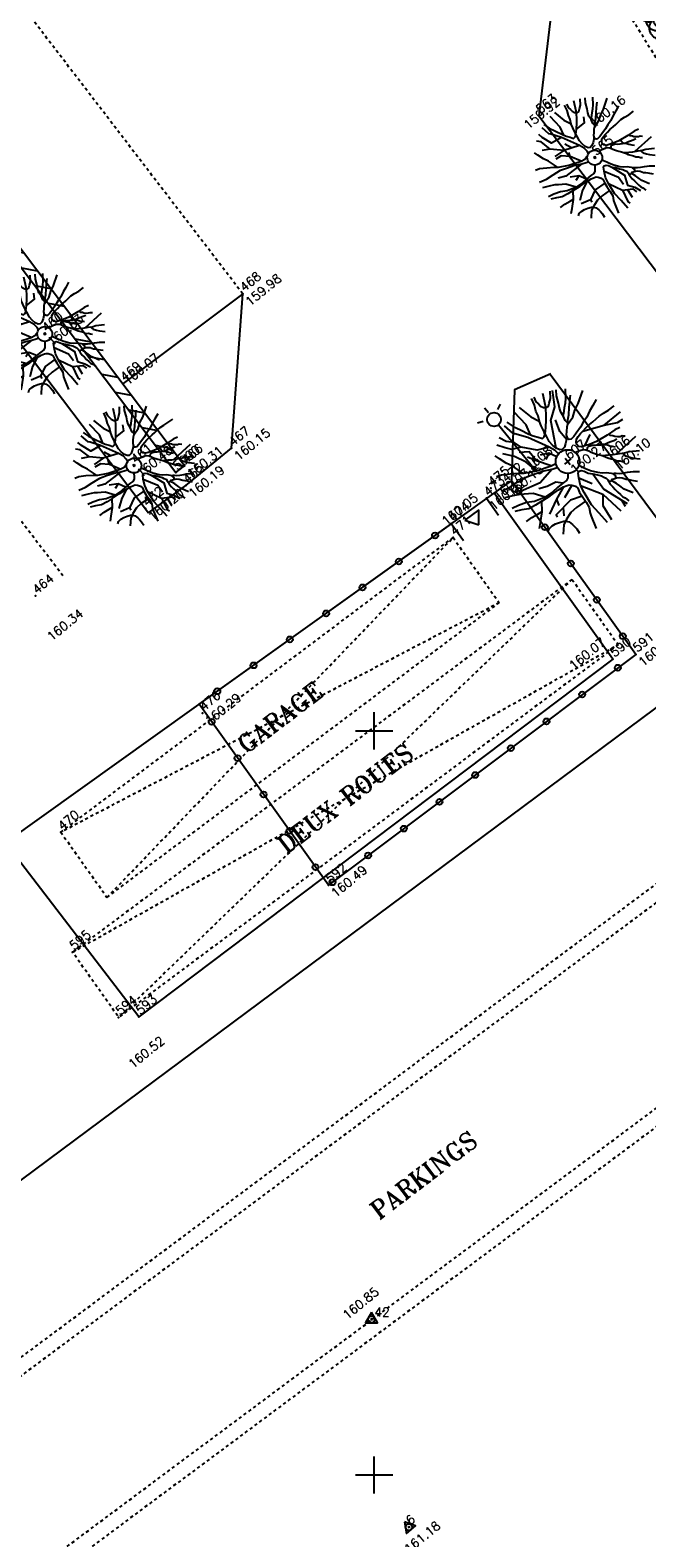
# Model space of a CAD drawing. Header units: feet. Extents: x 529188 to 529675, y 139816 to 140273.
# Tile 93 of 118: x 529513 to 529534, y 140048 to 140099. Entities that reach past the tile are written whole.
import ezdxf
from ezdxf.enums import TextEntityAlignment as Align

# ---------------------------------------------------------------- set-up
doc = ezdxf.new("R2010")
doc.units = ezdxf.units.FT
doc.header["$LTSCALE"] = 2
doc.header["$MEASUREMENT"] = 0
doc.header["$PDSIZE"] = 0.1
for name, pattern in [('CACHE', [0.375, 0.25, -0.125]), ('CACHEX2', [0.75, 0.5, -0.25]), ('CONTINU', [0])]:
    doc.linetypes.add(name, pattern=pattern)
doc.layers.get('0').update_dxf_attribs({"linetype": 'CONTINUOUS'})
for name, color, linetype in [('ARBRES', 70, 'CONTINUOUS'), ('BATI-HACHURES', 30, 'CONTINUOUS'), ('BORD_TOIT', 244, 'CACHE'), ('BORDURETTE', 20, 'CONTINUOUS'), ('CANIVEAU', 32, 'CACHE'), ('CARROYAGE', 7, 'CONTINUOUS'), ('CLOTURE', 1, 'CONTINUOUS'), ('ECLAIRAGE', 220, 'CONTINUOUS'), ('HAIE', 80, 'CACHEX2'), ('MURS', 1, 'CONTINUOUS'), ('PEINTURE', 7, 'CACHEX2'), ('POLYGO', 241, 'CONTINUOUS'), ('PORTES', 14, 'CONTINUOUS'), ('TEXTES', 150, 'CONTINUOUS'), ('TOPOALT', 3, 'CONTINUOUS'), ('TOPOJIS', 7, 'CONTINUOUS'), ('TOPOJIS-GELE', 7, 'CONTINUOUS'), ('TOPOMAT', 142, 'CONTINUOUS')]:
    doc.layers.add(name, color=color, linetype=linetype)
doc.styles.add('ROMANT', font='ROMANT.SHX')
doc.styles.get("Standard").update_dxf_attribs({"font": 'ROMANS.SHX'})

# ---------------------------------------------------------------- blocks, each defined once
blk = doc.blocks.new('TCPOINT')
at = {"color": 0}
blk.add_point((0, 0), dxfattribs=at)
at = {"layer": 'TOPOALT'}
blk.add_attdef('ALT', text='', height=0.3, dxfattribs=at).set_placement((0.1, -0.1), align=Align.TOP_LEFT)
at = {"layer": 'TOPOMAT'}
blk.add_attdef('MAT', (0.1, 0.1), '', height=0.3, dxfattribs=at)
blk = doc.blocks.new('190')
for p, q in [((0.052, 0), (-0.052, 0)), ((0, -0.052), (0, 0.052))]:
    blk.add_line(p, q)
for points in [[(-0.09, 2.033), (-0.007, 1.626), (0.102, 1.375)], [(-0.144, 0.639), (-0.647, 0.843), (-0.975, 1.17), (-1.062, 1.55), (-1.169, 1.665)], [(-0.44, 1.229), (-0.82, 1.291), (-0.941, 1.636), (-0.968, 1.79)], [(-0.084, 0.235), (-0.076, 0.245), (-0.062, 0.33), (-0.074, 0.466), (-0.144, 0.639), (-0.44, 1.229), (-0.646, 1.539), (-0.688, 1.589), (-0.738, 1.896)], [(-0.619, 1.938), (-0.559, 1.732), (-0.46, 1.523), (-0.354, 1.285), (-0.291, 1.169), (-0.206, 1.053), (-0.142, 0.946), (-0.07, 0.952), (-0.02, 0.98), (0.016, 1.059), (0.061, 1.245), (0.098, 1.367), (0.171, 1.51), (0.208, 1.653), (0.282, 1.81), (0.336, 2.007)], [(-0.329, 1.239), (-0.245, 1.528), (-0.28, 2.015)], [(0.437, 0.574), (0.37, 0.496), (0.276, 0.425), (0.182, 0.369), (0.097, 0.362), (0.039, 0.398), (-0.01, 0.492), (-0.038, 0.629), (-0.043, 0.765), (-0.014, 0.901), (0.002, 1.001), (0.132, 1.122), (0.27, 1.286), (0.378, 1.415), (0.51, 1.6), (0.67, 1.921)], [(0.405, 1.994), (0.376, 1.859), (0.388, 1.766), (0.396, 1.687), (0.438, 1.6), (0.48, 1.557), (0.566, 1.542), (0.639, 1.591), (0.746, 1.669), (0.873, 1.838)], [(0.686, 0.829), (0.676, 0.931), (0.713, 1.067), (0.728, 1.196), (0.773, 1.303), (0.838, 1.425), (0.926, 1.625), (1.021, 1.76)], [(0.711, 1.062), (0.821, 1.152), (0.894, 1.223), (0.995, 1.308), (1.082, 1.401), (1.24, 1.613)], [(-1.176, 0.542), (-1.281, 0.892), (-1.358, 1.058), (-1.428, 1.273), (-1.465, 1.412)], [(-0.975, 1.17), (-1.217, 1.309)], [(0.132, 1.122), (0.476, 1.119), (0.579, 1.291)], [(1.723, 0.836), (1.536, 0.765), (1.37, 0.702), (1.204, 0.625), (1.038, 0.576), (0.888, 0.52), (0.686, 0.464), (0.578, 0.437), (0.47, 0.423), (0.428, 0.452), (0.413, 0.495), (0.421, 0.545), (0.45, 0.595), (0.515, 0.666), (0.603, 0.759), (0.675, 0.816), (0.747, 0.901), (0.855, 0.994), (0.993, 1.144), (1.109, 1.257), (1.182, 1.336), (1.239, 1.392)], [(0.655, 0.801), (0.898, 0.871), (1.071, 0.985), (1.258, 1.07), (1.587, 1.273)], [(-1.963, 0.534), (-1.722, 0.466), (-1.45, 0.442), (-1.157, 0.397), (-0.957, 0.331), (-0.679, 0.22), (-0.472, 0.112), (-0.329, 0.06), (-0.249, 0.019)], [(-1.807, 0.935), (-1.668, 0.889), (-1.462, 0.758), (-1.27, 0.62), (-1.148, 0.519), (-0.835, 0.351), (-0.435, 0.198), (-0.292, 0.167), (-0.199, 0.188), (-0.161, 0.191)], [(-0.435, 0.198), (-0.613, 0.549), (-0.837, 0.756), (-1.044, 0.791)], [(-0.647, 0.843), (-1.01, 0.877)], [(-0.613, 0.549), (-0.561, 0.687)], [(-0.396, 0.741), (-0.492, 0.981)], [(-1.117, -0.371), (-1.319, -0.081), (-1.419, -0.002), (-1.525, 0.064), (-1.618, 0.137), (-1.796, 0.23), (-2.008, 0.328)], [(-0.472, 0.112), (-1.148, 0.135), (-1.39, 0.239)], [(-0.677, -0.381), (-0.803, -0.141), (-1.062, 0.014)], [(0.239, 0.074), (0.295, 0.074), (0.388, 0.051), (0.459, 0.029), (0.546, -0.015), (0.602, -0.073), (0.645, -0.145), (0.679, -0.217), (0.715, -0.282), (0.758, -0.347), (0.814, -0.42), (0.857, -0.485), (0.906, -0.571), (0.934, -0.636), (0.992, -0.708), (1.041, -0.781), (1.083, -0.86), (1.154, -0.918), (1.19, -0.976), (1.24, -1.019)], [(1.739, -0.191), (1.585, -0.153), (1.326, -0.13), (0.983, -0.076), (0.782, -0.017), (0.653, 0.034), (0.56, 0.071), (0.504, 0.136), (0.497, 0.207), (0.526, 0.272), (0.584, 0.329), (0.678, 0.357), (0.778, 0.377), (0.872, 0.391), (0.994, 0.405), (1.13, 0.41), (1.252, 0.416), (1.374, 0.423), (1.489, 0.429), (1.633, 0.413), (1.798, 0.389), (1.999, 0.38)], [(-0.168, -0.185), (-0.174, -0.214), (-0.224, -0.285), (-0.283, -0.356), (-0.362, -0.391), (-0.491, -0.383), (-0.677, -0.381), (-0.856, -0.393), (-1.143, -0.369), (-1.428, -0.274), (-1.621, -0.158), (-1.842, -0.076), (-2.034, -0.032)], [(-1.8, -0.948), (-1.67, -0.837), (-1.445, -0.632), (-1.264, -0.397), (-1.472, -0.374), (-1.679, -0.329), (-1.851, -0.227), (-2.029, -0.149)], [(-0.699, -0.452), (-1.01, -0.589), (-1.304, -0.796)], [(-1.264, -0.397), (-0.985, -0.428), (-0.699, -0.452), (-0.542, -0.475), (-0.434, -0.512), (-0.378, -0.534), (-0.328, -0.584), (-0.271, -0.671), (-0.25, -0.757), (-0.288, -0.878), (-0.302, -1.008), (-0.319, -1.208), (-0.349, -1.379), (-0.43, -1.515), (-0.459, -1.601), (-0.565, -1.955)], [(-0.803, -0.141), (-0.975, -0.193)], [(-0.219, -2.023), (-0.23, -1.674), (-0.249, -1.357), (-0.195, -0.963), (-0.143, -0.748), (-0.048, -0.549), (0.025, -0.441), (0.075, -0.413), (0.133, -0.435), (0.182, -0.5), (0.245, -0.615), (0.331, -0.709), (0.409, -0.818), (0.479, -0.912), (0.507, -0.976), (0.543, -1.042), (0.543, -1.107), (0.535, -1.163), (0.52, -1.235), (0.526, -1.35), (0.533, -1.451), (0.546, -1.551), (0.559, -1.651), (0.572, -1.745), (0.601, -1.81), (0.632, -1.934)], [(0.787, -1.087), (0.644, -0.934), (0.545, -0.862), (0.459, -0.775), (0.332, -0.602), (0.261, -0.472), (0.212, -0.378), (0.163, -0.27), (0.127, -0.215)], [(0.622, -0.106), (0.681, -0.045), (0.731, -0.045), (0.832, -0.09), (0.889, -0.14), (0.953, -0.177), (1.017, -0.228), (1.074, -0.257), (1.131, -0.314), (1.174, -0.373), (1.202, -0.423), (1.238, -0.459), (1.294, -0.524)], [(0.859, -0.488), (1, -0.579), (1.114, -0.659), (1.27, -0.746), (1.385, -0.819), (1.513, -0.87), (1.754, -1.032)], [(1.46, -0.389), (1.367, -0.367), (1.282, -0.337), (1.21, -0.308), (1.109, -0.286), (1.053, -0.25), (1.038, -0.206), (1.039, -0.156), (1.077, -0.091)], [(1.368, -0.134), (1.384, -0.181), (1.44, -0.239), (1.468, -0.289), (1.526, -0.34), (1.582, -0.383), (1.64, -0.406), (1.698, -0.465)], [(-1.953, -0.569), (-1.767, -0.571), (-1.575, -0.61), (-1.443, -0.63)], [(-0.288, -0.878), (-0.682, -0.848), (-1.01, -1.004), (-1.338, -0.917)], [(-1.01, -1.004), (-1.027, -1.09)], [(-0.195, -0.963), (0.026, -1.435), (-0.077, -1.849), (-0.043, -1.935)], [(-0.048, -0.549), (0.199, -1.021), (0.182, -1.297)], [(0.245, -0.615), (0.406, -1.09), (0.268, -1.418), (0.406, -1.625), (0.493, -1.832)], [(1.183, -0.698), (1.926, -0.657)], [(1.328, -0.783), (1.356, -0.905), (1.426, -1.006), (1.483, -1.085), (1.622, -1.229)], [(-1.662, -1.174), (-1.593, -1.125), (-1.479, -1.119), (-1.371, -1.134), (-1.257, -1.171), (-1.143, -1.222), (-1.093, -1.259), (-1.036, -1.338), (-1.009, -1.445), (-1.003, -1.524), (-0.996, -1.624), (-1.016, -1.763)], [(-0.316, -1.172), (-0.62, -1.148), (-0.835, -1.16), (-1.05, -1.229), (-1.201, -1.3), (-1.382, -1.493)], [(0.026, -1.435), (0.32, -1.625), (0.355, -1.78)], [(0.863, -1.843), (0.739, -1.603), (0.698, -1.452), (0.669, -1.345), (0.635, -1.243), (0.62, -1.208), (0.534, -1.169)], [(0.625, -1.219), (0.628, -1.193), (0.649, -1.171), (0.692, -1.193), (0.772, -1.223), (0.828, -1.26), (0.893, -1.317), (0.956, -1.426), (1.005, -1.476), (1.056, -1.534), (1.17, -1.665)], [(0.763, -1.219), (0.786, -1.151), (0.765, -1.087), (0.808, -1.087), (0.844, -1.116), (0.901, -1.174), (0.987, -1.225), (1.108, -1.291), (1.18, -1.334), (1.251, -1.378), (1.386, -1.49)], [(0.173, -1.53), (0.13, -1.832)]]:
    blk.add_lwpolyline(points)
blk.add_circle((0, 0), 0.25)
blk = doc.blocks.new('269')
for p, q in [((0.035, 0), (-0.035, 0)), ((0, 0.035), (0, -0.035))]:
    blk.add_line(p, q)
blk.add_lwpolyline([(0, 0.231), (-0.2, -0.115), (0.2, -0.115)], close=True)
blk.add_circle((0, 0), 0.113)
blk = doc.blocks.new('191')
for p, q in [((0.138, 0), (-0.138, 0)), ((0, -0.138), (0, 0.138))]:
    blk.add_line(p, q)
for points in [[(-0.173, 0.766), (-0.555, 0.944), (-0.902, 1.372), (-0.983, 1.639), (-1.17, 1.827), (-1.275, 2.082)], [(-0.075, 0.393), (-0.074, 0.396), (-0.089, 0.56), (-0.173, 0.766), (-0.528, 1.475), (-0.775, 1.847), (-0.826, 1.907), (-0.886, 2.275)], [(-0.742, 2.326), (-0.67, 2.078), (-0.552, 1.827), (-0.425, 1.542), (-0.35, 1.403), (-0.247, 1.264), (-0.17, 1.135), (-0.084, 1.142), (-0.024, 1.176), (0.02, 1.271), (0.074, 1.494), (0.117, 1.641), (0.205, 1.812), (0.25, 1.984), (0.338, 2.172), (0.404, 2.408)], [(-0.395, 1.487), (-0.294, 1.833), (-0.336, 2.418)], [(-0.108, 2.439), (-0.008, 1.951), (0.122, 1.651)], [(0.525, 0.689), (0.444, 0.595), (0.331, 0.51), (0.219, 0.442), (0.116, 0.435), (0.047, 0.478), (-0.012, 0.591), (-0.045, 0.755), (-0.052, 0.918), (-0.016, 1.081), (0.003, 1.202), (0.158, 1.347), (0.324, 1.543), (0.454, 1.698), (0.612, 1.919), (0.804, 2.305)], [(-0.012, 0.591), (0.436, 1.425), (0.837, 1.693), (1.115, 2.172)], [(0.486, 2.393), (0.451, 2.231), (0.466, 2.119), (0.475, 2.024), (0.526, 1.92), (0.576, 1.869), (0.68, 1.85), (0.766, 1.91), (0.896, 2.003), (1.048, 2.205)], [(0.823, 0.995), (0.811, 1.118), (0.855, 1.28), (0.874, 1.436), (0.927, 1.564), (1.005, 1.709), (1.111, 1.95), (1.225, 2.112)], [(-1.411, 0.65), (-1.538, 1.071), (-1.63, 1.269), (-1.714, 1.528), (-1.758, 1.695)], [(-1.002, 0.422), (-1.09, 0.864), (-1.277, 1.265), (-1.518, 1.586)], [(-0.902, 1.372), (-1.197, 1.506), (-1.331, 1.693), (-1.488, 1.936)], [(2.068, 1.003), (1.843, 0.919), (1.644, 0.842), (1.445, 0.75), (1.246, 0.691), (1.065, 0.623), (0.823, 0.557), (0.694, 0.524), (0.564, 0.508), (0.513, 0.542), (0.496, 0.594), (0.505, 0.654), (0.54, 0.714), (0.618, 0.8), (0.723, 0.911), (0.81, 0.98), (0.897, 1.082), (1.027, 1.192), (1.192, 1.373), (1.331, 1.508), (1.418, 1.603), (1.487, 1.671)], [(0.786, 0.961), (1.077, 1.046), (1.285, 1.182), (1.51, 1.284), (1.905, 1.528)], [(0.854, 1.275), (0.986, 1.383), (1.073, 1.468), (1.194, 1.57), (1.299, 1.681), (1.488, 1.936)], [(-2.169, 1.122), (-2.002, 1.067), (-1.755, 0.91), (-1.524, 0.744), (-1.378, 0.623), (-1.002, 0.422), (-0.522, 0.237), (-0.35, 0.2), (-0.346, 0.201)], [(-0.522, 0.237), (-0.795, 0.677), (-0.795, 1.078), (-1.063, 1.265)], [(0.444, 0.595), (0.436, 0.944), (0.57, 1.345)], [(-2.356, 0.641), (-2.066, 0.56), (-1.74, 0.531), (-1.389, 0.477), (-1.148, 0.397), (-0.815, 0.265), (-0.566, 0.134), (-0.395, 0.072), (-0.394, 0.072)], [(-0.795, 0.677), (-0.956, 0.971)], [(-0.18, 0.357), (-0.314, 0.623), (-0.581, 0.757)], [(-0.314, 0.623), (-0.528, 0.516)], [(2.086, -0.23), (1.901, -0.184), (1.591, -0.156), (1.179, -0.091), (0.939, -0.021), (0.784, 0.041), (0.672, 0.085), (0.604, 0.163), (0.597, 0.249), (0.632, 0.326), (0.701, 0.394), (0.813, 0.429), (0.934, 0.452), (1.046, 0.469), (1.192, 0.485), (1.356, 0.492), (1.503, 0.499), (1.649, 0.507), (1.787, 0.514), (1.959, 0.495), (2.157, 0.467), (2.399, 0.457)], [(-1.34, -0.445), (-1.582, -0.097), (-1.703, -0.002), (-1.83, 0.077), (-1.941, 0.164), (-2.155, 0.277), (-2.41, 0.393)], [(-0.566, 0.134), (-1.17, 0.035), (-1.866, 0.222)], [(0.392, 0.079), (0.465, 0.061), (0.551, 0.035), (0.655, -0.018), (0.722, -0.087), (0.774, -0.174), (0.815, -0.26), (0.858, -0.339), (0.909, -0.417), (0.977, -0.504), (1.028, -0.582), (1.088, -0.685), (1.121, -0.763), (1.19, -0.85), (1.249, -0.937), (1.299, -1.032), (1.385, -1.102), (1.428, -1.171), (1.487, -1.223)], [(0.784, 0.041), (1.159, 0.221)], [(1.046, 0.469), (1.721, 0.167), (2.436, 0.167)], [(1.721, 0.167), (2.123, -0.047), (2.337, -0.073)], [(-0.249, -0.313), (-0.269, -0.342), (-0.339, -0.427), (-0.434, -0.469), (-0.589, -0.459), (-0.812, -0.457), (-1.027, -0.472), (-1.371, -0.443), (-1.714, -0.329), (-1.945, -0.189), (-2.21, -0.092), (-2.441, -0.038)], [(-2.161, -1.137), (-2.004, -1.005), (-1.734, -0.759), (-1.517, -0.477), (-1.767, -0.449), (-2.015, -0.395), (-2.221, -0.273), (-2.435, -0.179)], [(-1.517, -0.477), (-1.182, -0.514), (-0.839, -0.543), (-0.65, -0.571), (-0.521, -0.614), (-0.453, -0.641), (-0.394, -0.701), (-0.325, -0.805), (-0.3, -0.908), (-0.345, -1.054), (-0.363, -1.209), (-0.383, -1.449), (-0.419, -1.655), (-0.516, -1.818), (-0.551, -1.921), (-0.678, -2.346)], [(-0.589, -0.459), (-0.742, -0.286), (-1.063, -0.205), (-1.331, -0.098)], [(-0.263, -2.427), (-0.276, -2.009), (-0.299, -1.628), (-0.235, -1.156), (-0.172, -0.898), (-0.058, -0.658), (0.029, -0.529), (0.09, -0.496), (0.159, -0.522), (0.219, -0.6), (0.294, -0.738), (0.397, -0.851), (0.49, -0.982), (0.575, -1.095), (0.609, -1.172), (0.652, -1.25), (0.651, -1.328), (0.642, -1.396), (0.624, -1.482), (0.631, -1.62), (0.639, -1.741), (0.655, -1.861), (0.671, -1.982), (0.687, -2.094), (0.721, -2.172), (0.758, -2.321)], [(0.944, -1.304), (0.773, -1.121), (0.654, -1.034), (0.551, -0.931), (0.398, -0.723), (0.313, -0.566), (0.254, -0.454), (0.204, -0.344)], [(0.746, -0.127), (0.817, -0.054), (0.877, -0.054), (0.998, -0.107), (1.066, -0.168), (1.144, -0.213), (1.22, -0.273), (1.289, -0.308), (1.357, -0.377), (1.408, -0.447), (1.442, -0.508), (1.485, -0.551), (1.553, -0.629)], [(1.753, -0.467), (1.641, -0.44), (1.538, -0.405), (1.453, -0.37), (1.331, -0.343), (1.263, -0.3), (1.246, -0.248), (1.247, -0.188), (1.292, -0.109)], [(1.641, -0.161), (1.66, -0.217), (1.728, -0.286), (1.762, -0.347), (1.831, -0.408), (1.899, -0.46), (1.968, -0.487), (2.038, -0.558)], [(-2.344, -0.683), (-2.121, -0.686), (-1.889, -0.731), (-1.732, -0.756)], [(-0.65, -0.571), (-1.09, -0.74), (-1.598, -0.981)], [(-1.09, -0.74), (-1.17, -0.954)], [(-0.394, -0.701), (-0.849, -0.874)], [(-0.172, -0.898), (0.222, -1.596), (0.337, -2.418)], [(-0.058, -0.658), (0.168, -1.088)], [(0.397, -0.851), (0.355, -1.489), (0.655, -2.352)], [(1.03, -0.586), (1.2, -0.694), (1.337, -0.791), (1.525, -0.896), (1.662, -0.983), (1.816, -1.044), (2.104, -1.238)], [(1.42, -0.838), (2.311, -0.789)], [(1.594, -0.94), (1.627, -1.086), (1.712, -1.208), (1.779, -1.303), (1.946, -1.475)], [(-1.994, -1.409), (-1.911, -1.349), (-1.775, -1.342), (-1.645, -1.361), (-1.508, -1.405), (-1.372, -1.466), (-1.311, -1.51), (-1.244, -1.605), (-1.211, -1.734), (-1.203, -1.829), (-1.195, -1.949), (-1.219, -2.115)], [(-0.379, -1.406), (-0.744, -1.378), (-1.002, -1.392), (-1.26, -1.475), (-1.441, -1.56), (-1.658, -1.792)], [(-0.363, -1.209), (-0.742, -1.061), (-1.438, -1.141), (-1.438, -1.221)], [(-1.09, -1.101), (-1.25, -1.328)], [(1.035, -2.211), (0.887, -1.923), (0.837, -1.742), (0.803, -1.614), (0.762, -1.492), (0.744, -1.449), (0.641, -1.402)], [(0.75, -1.463), (0.754, -1.431), (0.779, -1.406), (0.831, -1.432), (0.926, -1.467), (0.994, -1.511), (1.071, -1.581), (1.147, -1.711), (1.206, -1.772), (1.267, -1.841), (1.403, -1.998)], [(0.915, -1.463), (0.943, -1.381), (0.918, -1.304), (0.97, -1.305), (1.013, -1.339), (1.081, -1.408), (1.184, -1.469), (1.33, -1.549), (1.416, -1.601), (1.501, -1.654), (1.663, -1.788)], [(0.222, -1.596), (-0.019, -1.89), (-0.095, -2.44)], [(0.583, -2.144), (0.542, -2.381)]]:
    blk.add_lwpolyline(points)
blk.add_circle((0, 0), 0.4)
blk = doc.blocks.new('425')
at = {"ltscale": 3}
for p, q in [((-0.006, 2.407), (-0.006, 2.621)), ((0, 1.885), (0, 0))]:
    blk.add_line(p, q, dxfattribs=at)
at = {"linetype": 'CONTINU', "ltscale": 3}
for p, q in [((-0.324, 2.291), (-0.512, 2.376)), ((0.312, 2.291), (0.501, 2.376))]:
    blk.add_line(p, q, dxfattribs=at)
for centre, radius in [((0, 2.118), 0.233), ((0, 0), 0.0621)]:
    blk.add_circle(centre, radius, dxfattribs=at)
blk = doc.blocks.new('*X27')
at = {"color": 0}
for p, q in [((527495.856, 148357.822), (527495.871, 148357.837)), ((527495.856, 148357.787), (527495.895, 148357.825)), ((527495.856, 148357.752), (527495.918, 148357.813)), ((527495.856, 148357.716), (527495.942, 148357.802)), ((527495.856, 148357.681), (527495.965, 148357.79)), ((527495.856, 148357.645), (527495.989, 148357.778)), ((527495.856, 148357.61), (527496.013, 148357.766)), ((527495.856, 148357.575), (527496.036, 148357.754)), ((527495.856, 148357.539), (527496.06, 148357.743)), ((527495.856, 148357.504), (527496.083, 148357.731)), ((527495.856, 148357.469), (527496.107, 148357.719)), ((527495.878, 148357.455), (527496.13, 148357.707)), ((527495.949, 148357.49), (527496.154, 148357.695)), ((527496.02, 148357.526), (527496.178, 148357.684)), ((527496.09, 148357.561), (527496.201, 148357.672)), ((527496.161, 148357.597), (527496.225, 148357.66)), ((527496.232, 148357.632), (527496.248, 148357.648))]:
    blk.add_line(p, q, dxfattribs=at)
blk = doc.blocks.new('320')
for p, q in [((0, 0), (0, -0.7)), ((1, 0), (1, -0.7)), ((0.5, -0.572), (0.3, -0.172)), ((0.3, -0.172), (0.7, -0.172)), ((0.7, -0.172), (0.5, -0.572))]:
    blk.add_line(p, q)
at = {"rotation": 269.9999999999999}
blk.add_blockref('*X27', (-148357.144, 527495.685), dxfattribs=at)
blk = doc.blocks.new('RONDCLOT')
at = {"layer": 'CLOTURE'}
blk.add_circle((0, 0), 0.1, dxfattribs=at)
blk = doc.blocks.new('HAIEBASE')
at = {"layer": 'HAIE'}
for centre, start, end in [((0.002, 0.141), 14.988, 164.4142), ((-0.223, 0.05), 14.988, 164.4142), ((-0.147, -0.129), 50.5983, 200.0244), ((0.078, 0.086), 243.6198, 27.2304), ((0.227, 0.05), 14.988, 164.4142), ((-0.23, -0.099), 196.6108, 340.2213), ((0.022, -0.064), 196.6108, 340.2213), ((0.223, -0.099), 196.6108, 340.2213)]:
    blk.add_arc(centre, 0.25, start, end, dxfattribs=at)

msp = doc.modelspace()

# ---------------------------------------------------------------- hatches: boundary and pattern name
at = {"layer": 'BATI-HACHURES'}
h = msp.add_hatch(dxfattribs=at)
h.set_pattern_fill('ANSI31', color=256, scale=4, angle=36, style=0)
h.set_pattern_definition([(169.02298, (529575.81883, 139934.26534), (-0.0952077, -0.4908518), [])])
h.paths.add_polyline_path([(529518.626, 140083.898), (529492.382, 140118.656), (529479.507, 140135.673), (529479.244, 140135.453), (529492.095, 140118.439), (529518.339, 140083.681)])

# ---------------------------------------------------------------- linework, layer by layer
at = {"layer": 'BORD_TOIT', "ltscale": 0.005}
msp.add_line((529531.648, 140080.085), (529514.861, 140067.564), dxfattribs=at)
at = {"layer": 'BORD_TOIT', "ltscale": 0.005, "flags": 128}
for points in [[(529514.468, 140071.593), (529527.651, 140081.492)], [(529516.02, 140069.403), (529527.651, 140081.492)], [(529527.651, 140081.492), (529529.203, 140079.301)], [(529531.648, 140080.085), (529516.412, 140065.374)], [(529531.648, 140080.085), (529533.2, 140077.894)], [(529529.203, 140079.301), (529514.468, 140071.593)], [(529516.02, 140069.403), (529529.203, 140079.301)], [(529533.2, 140077.894), (529516.412, 140065.374), (529514.861, 140067.564)], [(529514.861, 140067.564), (529533.2, 140077.894)], [(529514.468, 140071.593), (529516.02, 140069.403)]]:
    msp.add_lwpolyline(points, dxfattribs=at)
at = {"layer": 'BORDURETTE'}
msp.add_line((529492.438, 140115.274), (529517.419, 140082.323), dxfattribs=at)
at = {"layer": 'BORDURETTE', "flags": 128}
for points in [[(529514.413, 140159.201), (529535.783, 140130.891), (529545.642, 140117.866), (529531.14, 140100.717), (529530.532, 140095.657), (529535.39, 140089.24)], [(529517.419, 140082.323), (529518.669, 140083.243), (529520.204, 140084.493), (529520.582, 140089.681), (529516.559, 140086.673)], [(529533.027, 140077.406), (529517.088, 140065.39), (529512.61, 140071.235), (529500.505, 140062.119), (529506.055, 140054.656), (529537.535, 140078.041), (529530.911, 140086.974)], [(529530.935, 140086.991), (529529.716, 140086.455), (529529.618, 140083.403)], [(529529.035, 140082.986), (529529.618, 140083.403)], [(529512.61, 140071.235), (529529.035, 140082.986)], [(529533.027, 140077.406), (529529.035, 140082.986)]]:
    msp.add_lwpolyline(points, dxfattribs=at)
at = {"layer": 'CANIVEAU', "ltscale": 0.005, "flags": 128}
for points in [[(529506.227, 140054.795), (529509.124, 140050.968), (529544.23, 140077.113), (529544.528, 140076.712), (529509.025, 140050.271), (529505.829, 140054.493)], [(529508.583, 140043.068), (529547.857, 140072.262), (529548.155, 140071.861), (529508.882, 140042.666)]]:
    msp.add_lwpolyline(points, close=True, dxfattribs=at)
at = {"layer": 'CARROYAGE'}
for p, q in [((529525, 140074.375), (529525, 140075.625)), ((529524.375, 140075), (529525.625, 140075)), ((529525, 140049.375), (529525, 140050.625)), ((529524.375, 140050), (529525.625, 140050))]:
    msp.add_line(p, q, dxfattribs=at)
at = {"layer": 'CLOTURE', "flags": 128}
for points in [[(529533.791, 140077.569), (529529.618, 140083.403)], [(529519.117, 140075.89), (529527.599, 140081.958)], [(529533.791, 140077.569), (529523.465, 140069.812)], [(529523.465, 140069.812), (529519.117, 140075.89)]]:
    msp.add_lwpolyline(points, dxfattribs=at)
at = {"layer": 'HAIE', "ltscale": 0.005, "flags": 128}
msp.add_lwpolyline([(529532.194, 140101.273), (529551.44, 140070.381)], dxfattribs=at)
at = {"layer": 'MURS', "flags": 128}
msp.add_lwpolyline([(529518.626, 140083.898), (529492.382, 140118.656), (529479.507, 140135.673), (529479.244, 140135.453), (529492.095, 140118.439), (529518.339, 140083.681)], close=True, dxfattribs=at)
at = {"layer": 'PEINTURE', "ltscale": 0.005, "flags": 128}
for points in [[(529520.582, 140089.681), (529484.518, 140136.729)], [(529514.541, 140080.208), (529476.824, 140129.412)]]:
    msp.add_lwpolyline(points, dxfattribs=at)

# ---------------------------------------------------------------- block references
at = {"layer": 'ARBRES', "rotation": 39.33073407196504}
for name, p in [('190', (529532.414, 140094.258)), ('190', (529513.928, 140088.332)), ('191', (529531.503, 140084.045)), ('190', (529516.925, 140083.912))]:
    msp.add_blockref(name, p, dxfattribs=at)
at = {"layer": 'CLOTURE'}
for p, rotation in [((529529.864, 140083.059), 125.5801541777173), ((529527.047, 140081.563), 35.58015417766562), ((529530.736, 140081.839), 125.5801541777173), ((529525.827, 140080.69), 35.58015417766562), ((529531.609, 140080.619), 125.5801541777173), ((529524.607, 140079.818), 35.58015417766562), ((529532.482, 140079.399), 125.5801541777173), ((529523.387, 140078.945), 35.58015417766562), ((529522.167, 140078.072), 35.58015417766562), ((529533.355, 140078.179), 125.5801541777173), ((529520.947, 140077.199), 35.58015417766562), ((529533.191, 140077.119), 216.9148791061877), ((529519.727, 140076.327), 35.58015417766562), ((529531.992, 140076.218), 216.9148791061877), ((529519.538, 140075.302), 125.5801541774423), ((529530.793, 140075.317), 216.9148791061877), ((529529.594, 140074.416), 216.9148791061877), ((529520.411, 140074.082), 125.5801541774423), ((529528.394, 140073.515), 216.9148791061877), ((529521.283, 140072.862), 125.5801541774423), ((529527.195, 140072.614), 216.9148791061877), ((529522.156, 140071.642), 125.5801541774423), ((529525.996, 140071.713), 216.9148791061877), ((529524.796, 140070.812), 216.9148791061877), ((529523.029, 140070.422), 125.5801541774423), ((529523.597, 140069.911), 216.9148791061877)]:
    msp.add_blockref('RONDCLOT', p, dxfattribs=dict(at, rotation=rotation))
at = {"layer": 'ECLAIRAGE', "rotation": 39.33073407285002}
msp.add_blockref('425', (529530.37, 140083.82), dxfattribs=at)
at = {"layer": 'HAIE', "ltscale": 0.005, "xscale": 1.5, "yscale": 1.5, "zscale": 1.5, "rotation": 301.9231085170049}
msp.add_blockref('HAIEBASE', (529534.566, 140098.98), dxfattribs=at)
at = {"layer": 'POLYGO'}
msp.add_blockref('269', (529524.911, 140055.227), dxfattribs=at)
at = {"layer": 'POLYGO', "rotation": 39.33073407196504}
msp.add_blockref('269', (529526.166, 140048.25), dxfattribs=at)
at = {"layer": 'PORTES', "xscale": -1.454787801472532, "rotation": 35.54666240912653}
msp.add_blockref('320', (529528.777, 140082.812), dxfattribs=at)
at = {"layer": 'TOPOJIS'}
ref = msp.add_blockref('TCPOINT', (529530.532, 140095.657, 159.923), dxfattribs=at)
ref.add_attrib('MAT', '563', (529530.582, 140095.707, 159.923), dxfattribs={"layer": 'TOPOMAT', "height": 0.3, "rotation": 39.3307})
ref.add_attrib('ALT', '159.92', dxfattribs={"layer": 'TOPOALT', "height": 0.3, "rotation": 39.3307}).set_placement((529529.987, 140095.417, 159.923), align=Align.TOP_LEFT)
ref = msp.add_blockref('TCPOINT', (529532.414, 140094.258, 160.161), dxfattribs=at)
ref.add_attrib('MAT', '565', (529532.464, 140094.308, 160.161), dxfattribs={"layer": 'TOPOMAT', "height": 0.3, "rotation": 39.3307})
ref.add_attrib('ALT', '160.16', dxfattribs={"layer": 'TOPOALT', "height": 0.3, "rotation": 39.3307}).set_placement((529532.203, 140095.478, 160.161), align=Align.TOP_LEFT)
ref = msp.add_blockref('TCPOINT', (529520.582, 140089.681, 159.981), dxfattribs=at)
ref.add_attrib('MAT', '468', (529520.632, 140089.731, 159.981), dxfattribs={"layer": 'TOPOMAT', "height": 0.3, "rotation": 39.3307})
ref.add_attrib('ALT', '159.98', dxfattribs={"layer": 'TOPOALT', "height": 0.3, "rotation": 39.3307}).set_placement((529520.632, 140089.481, 159.981), align=Align.TOP_LEFT)
ref = msp.add_blockref('TCPOINT', (529516.559, 140086.673, 160.066), dxfattribs=at)
ref.add_attrib('MAT', '469', (529516.609, 140086.723, 160.066), dxfattribs={"layer": 'TOPOMAT', "height": 0.3, "rotation": 39.3307})
ref.add_attrib('ALT', '160.07', dxfattribs={"layer": 'TOPOALT', "height": 0.3, "rotation": 39.3307}).set_placement((529516.528, 140086.818, 160.066), align=Align.TOP_LEFT)
ref = msp.add_blockref('TCPOINT', (529520.204, 140084.493, 160.15), dxfattribs=at)
ref.add_attrib('MAT', '467', (529520.254, 140084.543, 160.15), dxfattribs={"layer": 'TOPOMAT', "height": 0.3, "rotation": 39.3307})
ref.add_attrib('ALT', '160.15', dxfattribs={"layer": 'TOPOALT', "height": 0.3, "rotation": 39.3307}).set_placement((529520.254, 140084.293, 160.15), align=Align.TOP_LEFT)
ref = msp.add_blockref('TCPOINT', (529530.37, 140083.82), dxfattribs=at)
ref.add_attrib('MAT', '608', (529530.42, 140083.87), dxfattribs={"layer": 'TOPOMAT', "height": 0.3, "rotation": 39.3307})
ref = msp.add_blockref('TCPOINT', (529527.593, 140081.966, 160.048), dxfattribs=at)
ref.add_attrib('MAT', '474', (529527.643, 140082.016, 160.048), dxfattribs={"layer": 'TOPOMAT', "height": 0.3, "rotation": 39.3307})
ref.add_attrib('ALT', '160.05', dxfattribs={"layer": 'TOPOALT', "height": 0.3, "rotation": 39.3307}).set_placement((529527.237, 140082.11, 160.048), align=Align.TOP_LEFT)
ref = msp.add_blockref('TCPOINT', (529527.651, 140081.492), dxfattribs=at)
ref.add_attrib('MAT', '471', (529527.701, 140081.542), dxfattribs={"layer": 'TOPOMAT', "height": 0.3, "rotation": 39.3307})
ref = msp.add_blockref('TCPOINT', (529513.617, 140079.529, 160.337), dxfattribs=at)
ref.add_attrib('MAT', '464', (529513.667, 140079.579, 160.337), dxfattribs={"layer": 'TOPOMAT', "height": 0.3, "rotation": 39.3307})
ref.add_attrib('ALT', '160.34', dxfattribs={"layer": 'TOPOALT', "height": 0.3, "rotation": 39.3307}).set_placement((529513.967, 140078.227, 160.337), align=Align.TOP_LEFT)
ref = msp.add_blockref('TCPOINT', (529533.027, 140077.406, 160.073), dxfattribs=at)
ref.add_attrib('MAT', '590', (529533.077, 140077.456, 160.073), dxfattribs={"layer": 'TOPOMAT', "height": 0.3, "rotation": 39.3307})
ref.add_attrib('ALT', '160.07', dxfattribs={"layer": 'TOPOALT', "height": 0.3, "rotation": 39.3307}).set_placement((529531.516, 140077.26, 160.073), align=Align.TOP_LEFT)
ref = msp.add_blockref('TCPOINT', (529533.791, 140077.569, 160.319), dxfattribs=at)
ref.add_attrib('MAT', '591', (529533.841, 140077.619, 160.319), dxfattribs={"layer": 'TOPOMAT', "height": 0.3, "rotation": 39.3307})
ref.add_attrib('ALT', '160.32', dxfattribs={"layer": 'TOPOALT', "height": 0.3, "rotation": 39.3307}).set_placement((529533.841, 140077.369, 160.319), align=Align.TOP_LEFT)
ref = msp.add_blockref('TCPOINT', (529519.225, 140075.598, 160.289), dxfattribs=at)
ref.add_attrib('MAT', '476', (529519.275, 140075.648, 160.289), dxfattribs={"layer": 'TOPOMAT', "height": 0.3, "rotation": 39.3307})
ref.add_attrib('ALT', '160.29', dxfattribs={"layer": 'TOPOALT', "height": 0.3, "rotation": 39.3307}).set_placement((529519.275, 140075.398, 160.289), align=Align.TOP_LEFT)
ref = msp.add_blockref('TCPOINT', (529514.468, 140071.593), dxfattribs=at)
ref.add_attrib('MAT', '470', (529514.518, 140071.643), dxfattribs={"layer": 'TOPOMAT', "height": 0.3, "rotation": 39.3307})
ref = msp.add_blockref('TCPOINT', (529523.465, 140069.812, 160.491), dxfattribs=at)
ref.add_attrib('MAT', '592', (529523.515, 140069.862, 160.491), dxfattribs={"layer": 'TOPOMAT', "height": 0.3, "rotation": 39.3307})
ref.add_attrib('ALT', '160.49', dxfattribs={"layer": 'TOPOALT', "height": 0.3, "rotation": 39.3307}).set_placement((529523.515, 140069.612, 160.491), align=Align.TOP_LEFT)
ref = msp.add_blockref('TCPOINT', (529514.861, 140067.564), dxfattribs=at)
ref.add_attrib('MAT', '595', (529514.911, 140067.614), dxfattribs={"layer": 'TOPOMAT', "height": 0.3, "rotation": 39.3307})
ref = msp.add_blockref('TCPOINT', (529516.412, 140065.374), dxfattribs=at)
ref.add_attrib('MAT', '594', (529516.462, 140065.424), dxfattribs={"layer": 'TOPOMAT', "height": 0.3, "rotation": 39.3307})
ref = msp.add_blockref('TCPOINT', (529517.088, 140065.39, 160.523), dxfattribs=at)
ref.add_attrib('MAT', '593', (529517.138, 140065.44, 160.523), dxfattribs={"layer": 'TOPOMAT', "height": 0.3, "rotation": 39.3307})
ref.add_attrib('ALT', '160.52', dxfattribs={"layer": 'TOPOALT', "height": 0.3, "rotation": 39.3307}).set_placement((529516.698, 140063.87, 160.523), align=Align.TOP_LEFT)
ref = msp.add_blockref('TCPOINT', (529524.911, 140055.227), dxfattribs=at)
ref.add_attrib('MAT', '42', (529525.011, 140055.327), dxfattribs={"layer": 'TOPOMAT', "height": 0.3})
ref.add_attrib('ALT', '160.85', dxfattribs={"layer": 'TOPOALT', "height": 0.3, "rotation": 39.3307}).set_placement((529523.905, 140055.437), align=Align.TOP_LEFT)
ref = msp.add_blockref('TCPOINT', (529526.166, 140048.25, 161.178), dxfattribs=at)
ref.add_attrib('MAT', '6', (529526.216, 140048.3, 161.178), dxfattribs={"layer": 'TOPOMAT', "height": 0.3, "rotation": 39.3307})
ref.add_attrib('ALT', '161.18', dxfattribs={"layer": 'TOPOALT', "height": 0.3, "rotation": 39.3307}).set_placement((529525.974, 140047.577), align=Align.TOP_LEFT)
at = {"layer": 'TOPOJIS-GELE'}
ref = msp.add_blockref('TCPOINT', (529513.928, 140088.332, 160.632), dxfattribs=at)
ref.add_attrib('MAT', '460', (529513.978, 140088.382, 160.632), dxfattribs={"layer": 'TOPOMAT', "height": 0.3, "rotation": 39.3307})
ref.add_attrib('ALT', '160.63', dxfattribs={"layer": 'TOPOALT', "height": 0.3, "rotation": 39.3307}).set_placement((529513.978, 140088.132, 160.632), align=Align.TOP_LEFT)
ref = msp.add_blockref('TCPOINT', (529531.503, 140084.045, 160.272), dxfattribs=at)
ref.add_attrib('MAT', '607', (529531.553, 140084.095, 160.272), dxfattribs={"layer": 'TOPOMAT', "height": 0.3, "rotation": 39.3307})
ref.add_attrib('ALT', '160.27', dxfattribs={"layer": 'TOPOALT', "height": 0.3, "rotation": 39.3307}).set_placement((529531.553, 140083.845, 160.272), align=Align.TOP_LEFT)
ref = msp.add_blockref('TCPOINT', (529532.992, 140084.167, 160.103), dxfattribs=at)
ref.add_attrib('MAT', '606', (529533.042, 140084.217, 160.103), dxfattribs={"layer": 'TOPOMAT', "height": 0.3, "rotation": 39.3307})
ref.add_attrib('ALT', '160.10', dxfattribs={"layer": 'TOPOALT', "height": 0.3, "rotation": 39.3307}).set_placement((529533.042, 140083.967, 160.103), align=Align.TOP_LEFT)
ref = msp.add_blockref('TCPOINT', (529516.925, 140083.912, 160.483), dxfattribs=at)
ref.add_attrib('MAT', '461', (529516.975, 140083.962, 160.483), dxfattribs={"layer": 'TOPOMAT', "height": 0.3, "rotation": 39.3307})
ref.add_attrib('ALT', '160.48', dxfattribs={"layer": 'TOPOALT', "height": 0.3, "rotation": 39.3307}).set_placement((529516.975, 140083.712, 160.483), align=Align.TOP_LEFT)
ref = msp.add_blockref('TCPOINT', (529518.339, 140083.681), dxfattribs=at)
ref.add_attrib('MAT', '5000', (529518.389, 140083.731), dxfattribs={"layer": 'TOPOMAT', "height": 0.3, "rotation": 39.3307})
ref = msp.add_blockref('TCPOINT', (529518.626, 140083.898, 160.31), dxfattribs=at)
ref.add_attrib('MAT', '466', (529518.676, 140083.948, 160.31), dxfattribs={"layer": 'TOPOMAT', "height": 0.3, "rotation": 39.3307})
ref.add_attrib('ALT', '160.31', dxfattribs={"layer": 'TOPOALT', "height": 0.3, "rotation": 39.3307}).set_placement((529518.676, 140083.698, 160.31), align=Align.TOP_LEFT)
ref = msp.add_blockref('TCPOINT', (529518.669, 140083.243, 160.188), dxfattribs=at)
ref.add_attrib('MAT', '465', (529518.719, 140083.293, 160.188), dxfattribs={"layer": 'TOPOMAT', "height": 0.3, "rotation": 39.3307})
ref.add_attrib('ALT', '160.19', dxfattribs={"layer": 'TOPOALT', "height": 0.3, "rotation": 39.3307}).set_placement((529518.719, 140083.043, 160.188), align=Align.TOP_LEFT)
ref = msp.add_blockref('TCPOINT', (529528.924, 140083.15, 160.032), dxfattribs=at)
ref.add_attrib('MAT', '475', (529528.974, 140083.2, 160.032), dxfattribs={"layer": 'TOPOMAT', "height": 0.3, "rotation": 39.3307})
ref.add_attrib('ALT', '160.03', dxfattribs={"layer": 'TOPOALT', "height": 0.3, "rotation": 39.3307}).set_placement((529528.974, 140082.95, 160.032), align=Align.TOP_LEFT)
ref = msp.add_blockref('TCPOINT', (529529.382, 140083.273, 160.146), dxfattribs=at)
ref.add_attrib('MAT', '472', (529529.432, 140083.323, 160.146), dxfattribs={"layer": 'TOPOMAT', "height": 0.3, "rotation": 39.3307})
ref.add_attrib('ALT', '160.15', dxfattribs={"layer": 'TOPOALT', "height": 0.3, "rotation": 39.3307}).set_placement((529529.432, 140083.073, 160.146), align=Align.TOP_LEFT)
ref = msp.add_blockref('TCPOINT', (529517.31, 140082.467, 160.202), dxfattribs=at)
ref.add_attrib('MAT', '462', (529517.36, 140082.517, 160.202), dxfattribs={"layer": 'TOPOMAT', "height": 0.3, "rotation": 39.3307})
ref.add_attrib('ALT', '160.20', dxfattribs={"layer": 'TOPOALT', "height": 0.3, "rotation": 39.3307}).set_placement((529517.36, 140082.267, 160.202), align=Align.TOP_LEFT)
ref = msp.add_blockref('TCPOINT', (529528.777, 140082.812, 160.024), dxfattribs=at)
ref.add_attrib('MAT', '473', (529528.827, 140082.862, 160.024), dxfattribs={"layer": 'TOPOMAT', "height": 0.3, "rotation": 39.3307})
ref.add_attrib('ALT', '160.02', dxfattribs={"layer": 'TOPOALT', "height": 0.3, "rotation": 39.3307}).set_placement((529528.827, 140082.612, 160.024), align=Align.TOP_LEFT)

# ---------------------------------------------------------------- texts
at = {"layer": 'TEXTES', "style": 'ROMANT'}
for s, p in [('GARAGE', (529521.836, 140075.447)), ('DEUX ROUES', (529524.03, 140072.729))]:
    msp.add_text(s, height=0.6, rotation=37.2112, dxfattribs=at).set_placement(p, align=Align.MIDDLE)
msp.add_text('PARKINGS', height=0.6, rotation=37.2112, dxfattribs=at).set_placement((529525.159, 140058.552))

doc.saveas('drawing.dxf')
